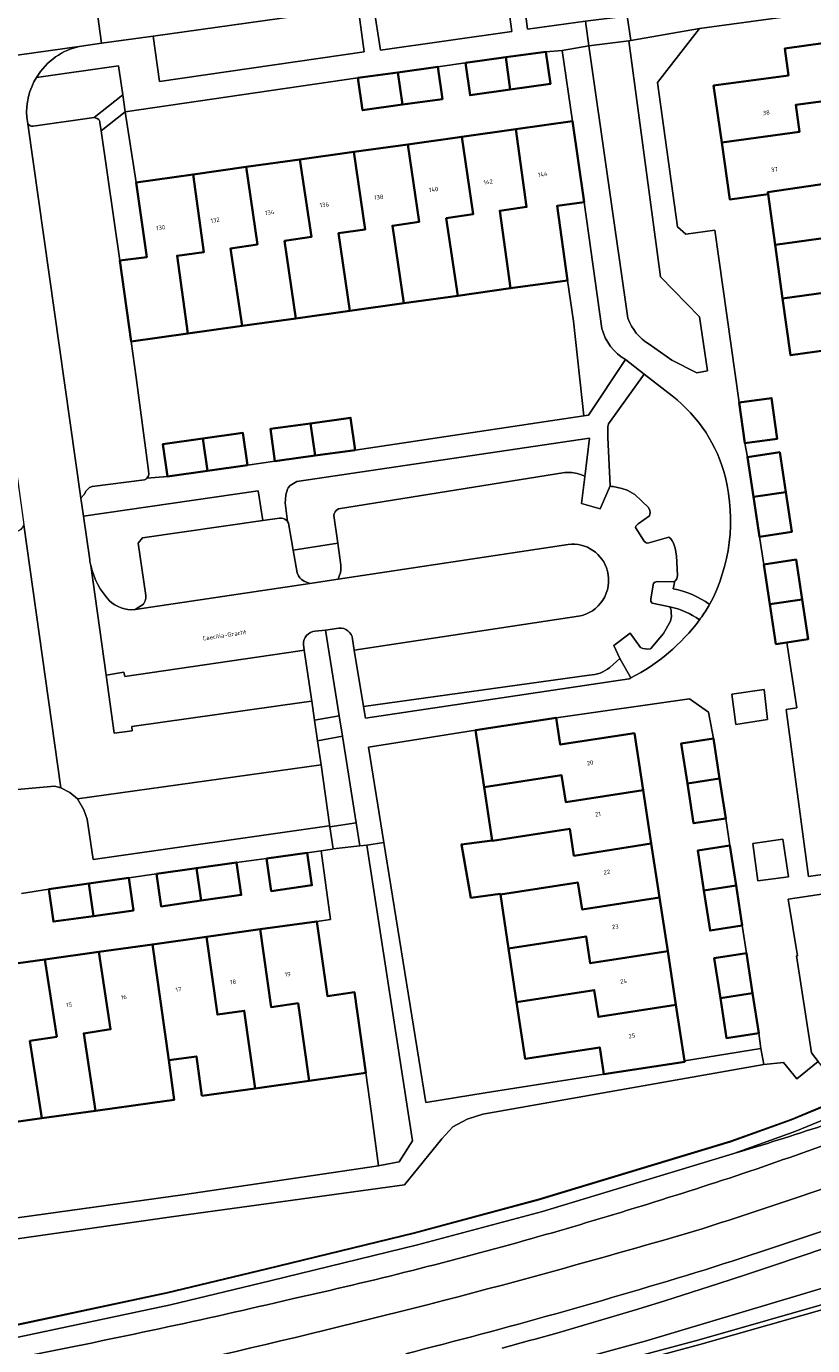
# Model space of a CAD drawing. Header units: metres. Extents: x 197700 to 204338, y 317132 to 325229.
# Tile 128 of 256: x 199870 to 199936, y 317786 to 317895. Entities that reach past the tile are written whole.
import ezdxf
from ezdxf.enums import TextEntityAlignment as Align

# ---------------------------------------------------------------- set-up
doc = ezdxf.new("R2010")
doc.units = ezdxf.units.M
for name, color, linetype, lineweight in [('B-WE-GR-BEPLANTING_CULTUUR_BODEMBEDEKKER-GV', 90, 'Continuous', 18), ('B-WE-GR-BEPLANTING_CULTUUR_HEESTERS-GV', 90, 'Continuous', 18), ('B-WE-IE-TERREINAFSCHEIDING_KUNSTMATIG_HEKWERK-G', 20, 'IE-TERREINAFSCHEIDING-KUNSTMATIG', 18), ('B-WE-IE-TERREINAFSCHEIDING_KUNSTMATIG_MUUR-G', 90, 'IE-TERREINAFSCHEIDING-KUNSTMATIG-DICHT', 18), ('B-WE-IE-TERREINAFSCHEIDING_KUNSTMATIG_MUUR-GV', 90, 'Continuous', 18), ('B-WE-KW-KUNSTWERK_GELUIDSWERING_SCHERM-G', 170, 'Continuous', 18), ('B-WE-OG-BEBOUWING-GV', 7, 'Continuous', 35), ('B-WE-OG-BEBOUWING-T18', 10, 'Continuous', 18), ('B-WE-OG-TERREIN_CULTUURSCHEIDING-GV', 7, 'Continuous', 18), ('B-WE-OG-TERREIN_ERF-GV', 7, 'Continuous', 18), ('B-WE-OG-TOPOGRAFIE-T18', 10, 'Continuous', 18), ('B-WE-VH-ONVERHARD-GV', 252, 'Continuous', 18), ('B-WE-VH-VERHARDING_ASFALT-GV', 252, 'Continuous', 18), ('B-WE-VH-VERHARDING_BEDRIJFSVLOERPLAAT-GV', 252, 'Continuous', 18), ('B-WE-VH-VERHARDING_BETONSTRAATSTEEN-GV', 252, 'Continuous', 18), ('B-WE-VH-VERHARDING_HALFVERHARDING_GRIND-GV', 252, 'Continuous', 18), ('B-WE-VH-VERHARDING_OPEN-GV', 252, 'Continuous', 18), ('B-WE-VH-VERHARDING_SIERBESTRATING-GV', 252, 'Continuous', 18), ('B-WE-VH-VERHARDING_TEGEL-GV', 252, 'Continuous', 18)]:
    doc.layers.add(name, color=color, linetype=linetype, lineweight=lineweight)
doc.styles.add('NLCS-ISO-M200-T18', font='NLCS-ISO.ttf', dxfattribs={"height": 0.36})
doc.linetypes.add('IE-TERREINAFSCHEIDING-KUNSTMATIG', pattern='A,4,[82,NLCS.SHX,S=0.75,R=90,X=0,Y=0],4,-2', length=10)
doc.linetypes.add('IE-TERREINAFSCHEIDING-KUNSTMATIG-DICHT', pattern='A,8,-1,[82,NLCS.SHX,S=0.75,R=90,X=0,Y=0],-1', length=10)

msp = doc.modelspace()

# ---------------------------------------------------------------- linework, layer by layer
at = {"layer": 'B-WE-GR-BEPLANTING_CULTUUR_BODEMBEDEKKER-GV'}
msp.add_lwpolyline([(199896.169, 317852.225), (199892.49, 317851.652), (199892.815, 317849.776), (199892.928, 317849.53), (199893.032, 317849.368), (199893.178, 317849.224), (199893.389, 317849.075), (199893.85, 317848.9), (199896.22, 317849.255), (199896.322, 317849.567), (199896.409, 317849.781), (199896.419, 317850.012), (199896.424, 317850.167), (199896.422, 317850.395)], close=True, dxfattribs=at)
at = {"layer": 'B-WE-GR-BEPLANTING_CULTUUR_HEESTERS-GV'}
for points in [[(199932.661, 317901.382), (199911.411, 317898.488), (199911.901, 317894.827), (199916.69, 317895.487), (199920.03, 317895.905), (199920.154, 317895.923), (199940.512, 317898.814), (199942.687, 317899.13), (199949.165, 317900.07)], [(199921.965, 317868.723), (199923.862, 317867.404), (199925.916, 317866.348), (199926.816, 317866.503), (199926.139, 317870.985), (199922.923, 317874.3), (199920.29, 317893.866), (199916.982, 317893.447), (199920.217, 317870.868)], [(199870.494, 317886.964), (199870.679, 317886.817), (199870.796, 317886.775), (199870.929, 317886.782), (199875.994, 317887.508), (199878.365, 317889.389), (199878.011, 317891.774), (199871.214, 317890.827)], [(199870.416, 317887.515), (199870.494, 317886.964)], [(199918.056, 317870.027), (199916.574, 317880.488), (199914.347, 317880.172), (199915.218, 317874.008), (199915.691, 317870.626), (199916.554, 317862.778), (199916.94, 317862.836), (199920.017, 317867.443)], [(199921.56, 317866.239), (199918.592, 317862.109), (199918.542, 317861.883), (199918.537, 317861.71), (199918.54, 317861.432), (199918.557, 317860.988), (199918.751, 317856.979), (199918.856, 317856.937), (199918.977, 317856.932), (199919.707, 317856.748), (199920.143, 317856.629), (199920.779, 317856.268), (199921.916, 317855.19), (199922.033, 317854.935), (199922.041, 317854.769), (199922, 317854.503), (199921.047, 317853.827), (199920.87, 317853.637), (199920.843, 317853.519), (199921.549, 317852.388), (199921.714, 317852.26), (199921.862, 317852.221), (199923.601, 317852.72), (199923.762, 317852.579), (199923.875, 317852.426), (199923.997, 317852.233), (199924.125, 317851.812), (199924.224, 317851.193), (199924.311, 317849.549), (199924.27, 317849.289), (199924.158, 317849.125), (199924.097, 317849.093), (199923.972, 317848.456)], [(199923.884, 317864.425), (199921.56, 317866.239)], [(199879.378, 317846.731), (199880.082, 317847.19), (199880.212, 317847.448), (199880.265, 317847.68), (199880.263, 317847.892), (199879.631, 317852.231), (199879.987, 317852.672), (199889.956, 317854.102), (199889.575, 317856.563), (199875.111, 317854.473), (199875.627, 317850.839)], [(199893.328, 317843.841), (199893.402, 317843.352), (199894.024, 317839.152), (199894.256, 317837.578), (199896.293, 317837.936), (199895.16, 317845.034)], [(199895.16, 317845.034), (199894.307, 317844.929)], [(199920.454, 317841.067), (199919.553, 317842.683), (199918.704, 317841.933)], [(199917.013, 317841.303), (199898.314, 317838.689), (199898.472, 317837.744), (199920.302, 317840.99), (199920.454, 317841.067)]]:
    msp.add_lwpolyline(points, dxfattribs=at)
for points in [[(199910.103, 317898.307), (199899.136, 317896.787), (199899.706, 317893.09), (199910.581, 317894.626)], [(199880.876, 317894.234), (199881.405, 317890.488), (199898.354, 317892.953), (199897.87, 317896.626)], [(199878.575, 317887.971), (199876.575, 317886.403), (199878.113, 317875.643), (199880.349, 317875.941), (199879.477, 317882.127)], [(199891.84, 317855.842), (199891.819, 317855.585), (199892.001, 317854.023), (199892.104, 317853.882), (199892.49, 317851.652), (199896.169, 317852.225), (199895.853, 317854.511), (199895.879, 317854.666), (199895.97, 317854.83), (199896.05, 317854.927), (199896.224, 317855.089), (199914.979, 317858.099), (199915.574, 317858.086), (199916.01, 317858.01), (199916.378, 317857.903), (199916.558, 317857.812), (199916.643, 317857.736), (199917.041, 317860.922), (199892.78, 317857.332), (199892.504, 317857.172), (199892.234, 317857.006), (199892.072, 317856.825), (199892.002, 317856.71), (199891.871, 317856.231)], [(199876.983, 317841.287), (199877.661, 317836.498), (199879.145, 317836.675), (199879.111, 317837.03), (199893.385, 317839.061), (199894.024, 317839.152), (199893.402, 317843.352), (199892.857, 317843.272), (199878.521, 317841.171), (199878.455, 317841.531)], [(199928.806, 317839.73), (199929.16, 317837.204), (199931.776, 317837.63), (199931.489, 317840.111)], [(199894.509, 317835.862), (199894.801, 317833.877), (199895.496, 317828.924), (199895.522, 317828.736), (199897.711, 317829.048), (199896.563, 317836.244)], [(199899.541, 317800.648), (199899.668, 317800.667), (199901.269, 317800.97), (199902.364, 317802.697), (199898.577, 317827.219), (199898.015, 317827.158), (199895.791, 317826.894), (199895.737, 317826.888), (199894.8, 317826.751), (199895.584, 317821.051), (199894.435, 317820.89), (199895.323, 317814.706), (199897.561, 317815.019), (199898.496, 317808.331), (199898.964, 317804.982)], [(199933.043, 317827.696), (199930.568, 317827.356), (199930.976, 317824.264), (199933.504, 317824.573)]]:
    msp.add_lwpolyline(points, close=True, dxfattribs=at)
for points in [[(199871.214, 317890.827, 0.1557747), (199870.416, 317887.515)], [(199920.017, 317867.443, -0.2056861), (199918.056, 317870.027)], [(199920.217, 317870.868, 0.1780204), (199921.965, 317868.723)], [(199928.286, 317857.674, 0.1679462), (199923.884, 317864.425)], [(199926.983, 317847.156, 0.1841609), (199928.286, 317857.674)], [(199875.627, 317850.839, 0.0196945), (199875.716, 317850.37)], [(199875.716, 317850.37, 0.13264), (199877.257, 317847.465)], [(199923.972, 317848.456, -0.1069384), (199926.983, 317847.156)], [(199877.257, 317847.465, 0.2227783), (199879.378, 317846.731)], [(199894.307, 317844.929, 0.4166383), (199893.328, 317843.841)], [(199918.704, 317841.933, -0.1737586), (199917.013, 317841.303)]]:
    msp.add_lwpolyline(points, format="xyb", dxfattribs=at)
at = {"layer": 'B-WE-IE-TERREINAFSCHEIDING_KUNSTMATIG_HEKWERK-G'}
for points in [[(199916.554, 317862.778), (199915.691, 317870.626)], [(199890.971, 317859.018), (199888.687, 317858.689)], [(199880.362, 317857.618), (199882.058, 317857.762)], [(199937.164, 317805.901), (199933.73, 317804.485)], [(199898.964, 317804.982), (199899.541, 317800.648)], [(199933.73, 317804.485), (199928.718, 317802.673)], [(199928.718, 317802.673), (199912.822, 317797.864)], [(199912.822, 317797.864), (199902.506, 317795.097)], [(199902.506, 317795.097), (199890.246, 317792.113)], [(199890.246, 317792.113), (199882.076, 317790.154)], [(199882.076, 317790.154), (199868.558, 317787.27)]]:
    msp.add_lwpolyline(points, dxfattribs=at)
at = {"layer": 'B-WE-IE-TERREINAFSCHEIDING_KUNSTMATIG_MUUR-G'}
for points in [[(199920.017, 317867.443), (199916.94, 317862.836)], [(199916.554, 317862.778), (199897.61, 317859.95)], [(199916.94, 317862.836), (199916.554, 317862.778)]]:
    msp.add_lwpolyline(points, dxfattribs=at)
at = {"layer": 'B-WE-IE-TERREINAFSCHEIDING_KUNSTMATIG_MUUR-GV'}
msp.add_lwpolyline([(199868.777, 317786.243), (199882.321, 317789.133), (199890.572, 317791.112), (199902.778, 317794.083), (199913.126, 317796.859), (199928.99, 317801.658), (199934.131, 317803.514), (199937.556, 317804.928), (199942.172, 317806.833), (199962.212, 317815.535), (199985.744, 317825.738), (199985.34, 317826.616), (199982.168, 317825.243), (199966.053, 317818.269), (199960.316, 317815.795), (199941.774, 317807.75), (199937.175, 317805.852), (199933.75, 317804.439), (199928.7, 317802.615), (199912.836, 317797.816), (199902.519, 317795.049), (199890.257, 317792.065), (199882.087, 317790.105), (199868.569, 317787.221)], dxfattribs=at)
at = {"layer": 'B-WE-KW-KUNSTWERK_GELUIDSWERING_SCHERM-G'}
msp.add_lwpolyline([(199909.803, 317785.538), (199912.06, 317786.156), (199912.515, 317786.283), (199914.314, 317786.783), (199916.561, 317787.435), (199918.806, 317788.092), (199921.046, 317788.77), (199923.282, 317789.458), (199925.514, 317790.161), (199927.741, 317790.877), (199929.965, 317791.602), (199932.184, 317792.343), (199934.402, 317793.089), (199936.614, 317793.852)], dxfattribs=at)
at = {"layer": 'B-WE-OG-BEBOUWING-GV'}
for points in [[(199940.547, 317889.416), (199939.886, 317894.148), (199933.2, 317893.212), (199933.512, 317890.984), (199927.314, 317890.141), (199927.981, 317885.428), (199934.416, 317886.307), (199934.112, 317888.538)], [(199910.46, 317889.814), (199913.786, 317890.277), (199913.413, 317892.951), (199910.088, 317892.488)], [(199901.537, 317888.568), (199904.848, 317889.033), (199904.473, 317891.706), (199901.162, 317891.241)], [(199910.46, 317889.814), (199910.088, 317892.488), (199906.762, 317892.025), (199907.134, 317889.351)], [(199901.537, 317888.568), (199901.162, 317891.241), (199897.85, 317890.776), (199898.226, 317888.103)], [(199941.175, 317884.921), (199940.578, 317889.196), (199940.547, 317889.416), (199934.112, 317888.538), (199934.416, 317886.307), (199927.981, 317885.428), (199928.648, 317880.708), (199931.816, 317881.156), (199931.794, 317881.314), (199938.54, 317882.317), (199938.166, 317884.513)], [(199910.496, 317873.348), (199909.593, 317879.78), (199911.823, 317880.094), (199910.92, 317886.526), (199906.443, 317885.9), (199907.389, 317879.481), (199905.163, 317879.153), (199906.109, 317872.735)], [(199910.92, 317886.526), (199911.823, 317880.094), (199909.593, 317879.78), (199910.496, 317873.348), (199915.218, 317874.008), (199914.347, 317880.172), (199916.574, 317880.488), (199915.624, 317887.184)], [(199901.987, 317885.277), (199897.51, 317884.65), (199898.456, 317878.231), (199896.23, 317877.904), (199897.176, 317871.485), (199901.642, 317872.11), (199900.702, 317878.53), (199902.927, 317878.856)], [(199901.642, 317872.11), (199906.109, 317872.735), (199905.163, 317879.153), (199907.389, 317879.481), (199906.443, 317885.9), (199901.987, 317885.277), (199902.927, 317878.856), (199900.702, 317878.53)], [(199893.044, 317884.025), (199893.989, 317877.607), (199891.764, 317877.279), (199892.709, 317870.86), (199897.176, 317871.485), (199896.23, 317877.904), (199898.456, 317878.231), (199897.51, 317884.65)], [(199888.243, 317870.236), (199887.297, 317876.654), (199889.523, 317876.982), (199888.577, 317883.4), (199884.19, 317882.786), (199885.093, 317876.355), (199882.863, 317876.042), (199883.766, 317869.61)], [(199892.709, 317870.86), (199891.764, 317877.279), (199893.989, 317877.607), (199893.044, 317884.025), (199888.577, 317883.4), (199889.523, 317876.982), (199887.297, 317876.654), (199888.243, 317870.236)], [(199884.19, 317882.786), (199879.477, 317882.127), (199880.349, 317875.941), (199878.113, 317875.643), (199879.052, 317868.951), (199883.766, 317869.61), (199882.863, 317876.042), (199885.093, 317876.355)], [(199938.54, 317882.317), (199931.794, 317881.314), (199931.816, 317881.156), (199932.402, 317876.957), (199938.779, 317877.833), (199939.082, 317875.622), (199945.701, 317876.531), (199945.043, 317881.19), (199941.755, 317880.766), (199938.867, 317880.394)], [(199946.33, 317872.076), (199945.701, 317876.531), (199939.082, 317875.622), (199938.779, 317877.833), (199932.402, 317876.957), (199933.025, 317872.5), (199939.405, 317873.377), (199939.709, 317871.166)], [(199937.153, 317866.065), (199946.972, 317867.534), (199946.33, 317872.076), (199939.709, 317871.166), (199939.405, 317873.377), (199933.025, 317872.5), (199933.682, 317867.796), (199936.851, 317868.244)], [(199929.907, 317860.513), (199932.581, 317860.887), (199932.11, 317864.253), (199929.436, 317863.879)], [(199897.61, 317859.95), (199897.234, 317862.624), (199893.915, 317862.158), (199894.29, 317859.484)], [(199888.687, 317858.689), (199888.313, 317861.363), (199884.999, 317860.9), (199885.372, 317858.225)], [(199893.915, 317862.158), (199890.596, 317861.691), (199890.971, 317859.018), (199891.356, 317859.072), (199894.29, 317859.484)], [(199882.058, 317857.762), (199885.372, 317858.225), (199884.999, 317860.9), (199881.685, 317860.436)], [(199933.285, 317856.463), (199932.783, 317859.766), (199930.114, 317859.36), (199930.616, 317856.057)], [(199933.285, 317856.463), (199930.616, 317856.057), (199931.118, 317852.754), (199933.787, 317853.16)], [(199934.645, 317847.57), (199934.148, 317850.874), (199931.478, 317850.472), (199931.975, 317847.168)], [(199934.645, 317847.57), (199931.975, 317847.168), (199932.472, 317843.863), (199933.387, 317844.001), (199935.142, 317844.265)], [(199908.309, 317832.014), (199914.717, 317833.003), (199915.06, 317830.781), (199921.469, 317831.77), (199920.748, 317836.475), (199914.601, 317835.536), (199914.264, 317837.767), (199907.597, 317836.744)], [(199925.138, 317832.326), (199927.806, 317832.736), (199927.298, 317836.044), (199924.629, 317835.634)], [(199922.148, 317827.332), (199921.469, 317831.77), (199915.06, 317830.781), (199914.717, 317833.003), (199908.309, 317832.014), (199908.973, 317827.6), (199908.979, 317827.564), (199915.391, 317828.559), (199915.736, 317826.337)], [(199927.806, 317832.736), (199925.138, 317832.326), (199925.646, 317829.018), (199928.315, 317829.428)], [(199909.649, 317823.114), (199916.067, 317824.107), (199916.412, 317821.881), (199922.831, 317822.874), (199922.148, 317827.332), (199915.736, 317826.337), (199915.391, 317828.559), (199908.979, 317827.564), (199908.973, 317827.6), (199906.414, 317827.269), (199907.205, 317822.853), (199909.64, 317823.171)], [(199893.642, 317826.582), (199890.274, 317826.098), (199890.661, 317823.405), (199894.029, 317823.889)], [(199929.172, 317823.856), (199928.66, 317827.167), (199925.991, 317826.754), (199926.503, 317823.444)], [(199881.15, 317824.831), (199881.537, 317822.138), (199884.855, 317822.614), (199884.468, 317825.307)], [(199884.468, 317825.307), (199884.855, 317822.614), (199888.173, 317823.091), (199887.787, 317825.784)], [(199875.933, 317821.335), (199875.554, 317824.028), (199872.243, 317823.563), (199872.622, 317820.869)], [(199875.554, 317824.028), (199875.933, 317821.335), (199879.244, 317821.801), (199878.865, 317824.494)], [(199922.831, 317822.874), (199916.412, 317821.881), (199916.067, 317824.107), (199909.649, 317823.114), (199910.32, 317818.654), (199916.742, 317819.653), (199917.089, 317817.426), (199923.512, 317818.425)], [(199929.684, 317820.546), (199929.172, 317823.856), (199926.503, 317823.444), (199927.016, 317820.133)], [(199889.749, 317820.234), (199890.655, 317813.797), (199892.886, 317814.111), (199893.792, 317807.673), (199898.496, 317808.331), (199897.561, 317815.019), (199895.323, 317814.706), (199894.435, 317820.89)], [(199884.916, 317806.433), (199889.335, 317807.051), (199888.429, 317813.488), (199886.198, 317813.174), (199885.292, 317819.61), (199880.826, 317818.985), (199882.17, 317809.399), (199884.468, 317809.708)], [(199893.792, 317807.673), (199892.886, 317814.111), (199890.655, 317813.797), (199889.749, 317820.234), (199885.292, 317819.61), (199886.198, 317813.174), (199888.429, 317813.488), (199889.335, 317807.051)], [(199910.989, 317814.204), (199917.418, 317815.205), (199917.765, 317812.976), (199924.193, 317813.977), (199923.512, 317818.425), (199917.089, 317817.426), (199916.742, 317819.653), (199910.32, 317818.654)], [(199880.826, 317818.985), (199876.369, 317818.362), (199877.348, 317811.952), (199875.125, 317811.612), (199876.104, 317805.202), (199880.822, 317805.861), (199882.631, 317806.114), (199882.17, 317809.399)], [(199871.913, 317817.738), (199867.456, 317817.114), (199868.439, 317810.707), (199866.217, 317810.366), (199867.2, 317803.957), (199871.657, 317804.58), (199870.674, 317810.989), (199872.896, 317811.329)], [(199876.369, 317818.362), (199871.913, 317817.738), (199872.896, 317811.329), (199870.674, 317810.989), (199871.657, 317804.58), (199876.104, 317805.202), (199875.125, 317811.612), (199877.348, 317811.952)], [(199930.032, 317818.262), (199927.363, 317817.855), (199927.868, 317814.54), (199930.538, 317814.946)], [(199910.989, 317814.204), (199911.696, 317809.507), (199917.874, 317810.453), (199918.214, 317808.229), (199924.916, 317809.255), (199924.904, 317809.335), (199924.193, 317813.977), (199917.765, 317812.976), (199917.418, 317815.205)], [(199931.043, 317811.63), (199930.538, 317814.946), (199927.868, 317814.54), (199928.374, 317811.224)]]:
    msp.add_lwpolyline(points, close=True, dxfattribs=at)
at = {"layer": 'B-WE-OG-TERREIN_CULTUURSCHEIDING-GV'}
for points in [[(199984.432, 317831.061), (199985.34, 317826.616), (199985.744, 317825.738), (199962.212, 317815.535), (199942.172, 317806.833), (199937.556, 317804.928), (199934.131, 317803.514), (199928.99, 317801.658)], [(199939.781, 317823.659), (199933.497, 317822.746), (199934.272, 317818.045), (199934.182, 317818.037), (199935.43, 317810.002), (199935.978, 317809.279)], [(199868.569, 317787.221), (199882.087, 317790.105), (199890.257, 317792.065), (199902.519, 317795.049), (199912.836, 317797.816), (199928.7, 317802.615), (199933.75, 317804.439), (199937.175, 317805.852), (199936.885, 317807.154), (199936.577, 317808.535), (199935.978, 317809.279), (199934.198, 317807.843), (199933.095, 317809.206), (199931.457, 317809.023), (199908.191, 317804.917), (199906.906, 317804.494), (199905.708, 317803.88), (199904.802, 317802.878), (199901.699, 317799.07), (199882.404, 317796.42), (199865.149, 317793.943)]]:
    msp.add_lwpolyline(points, dxfattribs=at)
msp.add_lwpolyline([(199928.99, 317801.658, 0.0077289), (199936.361, 317803.976)], format="xyb", dxfattribs=at)
at = {"layer": 'B-WE-OG-TERREIN_ERF-GV'}
for points in [[(199935.727, 317896.17), (199926.143, 317894.862), (199922.67, 317890.403), (199924.328, 317878.455), (199925.02, 317877.846), (199927.399, 317878.166), (199929.436, 317863.879), (199932.11, 317864.253), (199932.581, 317860.887), (199929.907, 317860.513), (199930.114, 317859.36), (199932.783, 317859.766), (199933.285, 317856.463), (199933.787, 317853.16), (199931.118, 317852.754), (199931.478, 317850.472), (199934.148, 317850.874), (199934.645, 317847.57), (199935.142, 317844.265), (199933.387, 317844.001), (199934.195, 317838.598), (199933.319, 317838.449), (199935.173, 317824.61), (199939.61, 317825.255)], [(199936.851, 317868.244), (199933.682, 317867.796), (199933.025, 317872.5), (199932.402, 317876.957), (199931.816, 317881.156), (199928.648, 317880.708), (199927.981, 317885.428), (199927.314, 317890.141), (199933.512, 317890.984), (199933.2, 317893.212), (199939.886, 317894.148)], [(199867.456, 317817.114), (199871.913, 317817.738), (199876.369, 317818.362), (199880.826, 317818.985), (199885.292, 317819.61), (199889.749, 317820.234), (199894.435, 317820.89), (199895.584, 317821.051), (199894.8, 317826.751), (199893.642, 317826.582), (199894.029, 317823.889), (199890.661, 317823.405), (199890.274, 317826.098), (199887.787, 317825.784), (199888.173, 317823.091), (199884.855, 317822.614), (199881.537, 317822.138), (199881.15, 317824.831), (199878.865, 317824.494), (199879.244, 317821.801), (199875.933, 317821.335), (199872.622, 317820.869), (199872.243, 317823.563), (199869.979, 317823.213)], [(199862.423, 317795.336), (199883.311, 317798.237), (199899.541, 317800.648), (199898.964, 317804.982), (199898.496, 317808.331), (199893.792, 317807.673), (199889.335, 317807.051), (199884.916, 317806.433), (199884.468, 317809.708), (199882.17, 317809.399), (199882.631, 317806.114), (199880.822, 317805.861), (199876.104, 317805.202), (199871.657, 317804.58), (199867.2, 317803.957)]]:
    msp.add_lwpolyline(points, dxfattribs=at)
for points in [[(199904.473, 317891.706), (199904.848, 317889.033), (199901.537, 317888.568), (199898.226, 317888.103), (199897.85, 317890.776), (199878.575, 317887.971), (199879.477, 317882.127), (199884.19, 317882.786), (199888.577, 317883.4), (199893.044, 317884.025), (199897.51, 317884.65), (199901.987, 317885.277), (199906.443, 317885.9), (199910.92, 317886.526), (199915.624, 317887.184), (199914.754, 317893.047), (199913.413, 317892.951), (199913.786, 317890.277), (199910.46, 317889.814), (199907.134, 317889.351), (199906.762, 317892.025)], [(199884.999, 317860.9), (199888.313, 317861.363), (199888.687, 317858.689), (199890.971, 317859.018), (199890.596, 317861.691), (199893.915, 317862.158), (199897.234, 317862.624), (199897.61, 317859.95), (199916.554, 317862.778), (199915.691, 317870.626), (199915.218, 317874.008), (199910.496, 317873.348), (199906.109, 317872.735), (199901.642, 317872.11), (199897.176, 317871.485), (199892.709, 317870.86), (199888.243, 317870.236), (199883.766, 317869.61), (199879.052, 317868.951), (199879.472, 317865.961), (199880.497, 317858.247), (199880.512, 317857.929), (199880.458, 317857.746), (199880.362, 317857.618), (199882.058, 317857.762), (199881.685, 317860.436)], [(199927.298, 317836.044), (199926.886, 317838.236), (199925.312, 317839.337), (199914.264, 317837.767), (199914.601, 317835.536), (199920.748, 317836.475), (199921.469, 317831.77), (199922.148, 317827.332), (199922.831, 317822.874), (199923.512, 317818.425), (199924.193, 317813.977), (199924.904, 317809.335), (199931.226, 317810.354), (199931.043, 317811.63), (199928.374, 317811.224), (199927.868, 317814.54), (199927.363, 317817.855), (199930.032, 317818.262), (199929.684, 317820.546), (199927.016, 317820.133), (199926.503, 317823.444), (199925.991, 317826.754), (199928.66, 317827.167), (199928.315, 317829.428), (199925.646, 317829.018), (199925.138, 317832.326), (199924.629, 317835.634)], [(199899.985, 317827.436), (199903.459, 317805.892), (199908.395, 317806.688), (199918.214, 317808.229), (199917.874, 317810.453), (199911.696, 317809.507), (199910.989, 317814.204), (199910.32, 317818.654), (199909.649, 317823.114), (199909.64, 317823.171), (199907.205, 317822.853), (199906.414, 317827.269), (199908.973, 317827.6), (199908.309, 317832.014), (199907.597, 317836.744), (199898.724, 317835.33)]]:
    msp.add_lwpolyline(points, close=True, dxfattribs=at)
at = {"layer": 'B-WE-VH-ONVERHARD-GV'}
for points in [[(199867.649, 317772.493), (199879.686, 317774.922), (199891.053, 317777.392), (199902.798, 317780.17), (199914.34, 317783.069), (199926.101, 317786.231), (199937.285, 317789.431), (199949.093, 317792.996), (199960.213, 317796.576), (199964.989, 317798.205), (199968.568, 317799.582), (199971.529, 317801.058), (199981.995, 317806.583), (199987.325, 317809.202), (199988.804, 317809.889), (199989.7, 317810.305), (199993.059, 317811.622), (200003.921, 317815.925)], [(199996.158, 317814.698), (199988.175, 317811.49), (199981.868, 317808.955), (199968.955, 317800.985), (199959.169, 317797.48), (199937.426, 317790.84), (199921.646, 317786.098), (199907.776, 317782.331), (199893.495, 317779.026), (199871.307, 317774.269), (199857.234, 317771.551)], [(199857.234, 317771.551), (199871.307, 317774.269), (199893.495, 317779.026), (199907.776, 317782.331), (199921.646, 317786.098), (199937.426, 317790.84), (199959.169, 317797.48), (199968.955, 317800.985), (199981.868, 317808.955), (199988.175, 317811.49), (199996.158, 317814.698)], [(199909.803, 317785.538), (199912.06, 317786.156), (199912.515, 317786.283), (199914.314, 317786.783), (199916.561, 317787.435), (199918.806, 317788.092), (199921.046, 317788.77), (199923.282, 317789.458), (199925.514, 317790.161), (199927.741, 317790.877), (199929.965, 317791.602), (199932.184, 317792.343), (199934.402, 317793.089), (199936.614, 317793.852)], [(199936.614, 317793.852), (199934.402, 317793.089), (199932.184, 317792.343), (199929.965, 317791.602), (199927.741, 317790.877), (199925.514, 317790.161), (199923.282, 317789.458), (199921.046, 317788.77), (199918.806, 317788.092), (199916.561, 317787.435), (199914.314, 317786.783), (199912.515, 317786.283), (199912.06, 317786.156), (199909.803, 317785.538)]]:
    msp.add_lwpolyline(points, dxfattribs=at)
for points in [[(199950.398, 317800.345, -0.0154185), (199926.6, 317792.03)], [(199926.6, 317792.03, -0.0128206), (199901.803, 317785.064)]]:
    msp.add_lwpolyline(points, format="xyb", dxfattribs=at)
at = {"layer": 'B-WE-VH-VERHARDING_ASFALT-GV'}
for points in [[(199930.117, 317908.137), (199929.708, 317908.07), (199875.67, 317900.516), (199876.611, 317893.65), (199880.876, 317894.234), (199897.87, 317896.626)], [(200003.921, 317815.925), (199993.059, 317811.622), (199989.7, 317810.305), (199988.804, 317809.889), (199987.325, 317809.202), (199981.995, 317806.583), (199971.529, 317801.058), (199968.568, 317799.582), (199964.989, 317798.205), (199960.213, 317796.576), (199949.093, 317792.996), (199937.285, 317789.431), (199926.101, 317786.231), (199914.34, 317783.069), (199902.798, 317780.17), (199891.053, 317777.392), (199879.686, 317774.922), (199867.649, 317772.493)], [(199867.756, 317772.12), (199879.73, 317774.559), (199891.173, 317776.972), (199902.891, 317779.747), (199914.48, 317782.683), (199926.157, 317785.834), (199937.44, 317789.047), (199940.844, 317790.075), (199948.487, 317792.383), (199948.663, 317792.437), (199948.879, 317792.502), (199949.102, 317792.569), (199949.26, 317792.617), (199960.344, 317796.234), (199965.146, 317797.841), (199968.737, 317799.299), (199971.627, 317800.787), (199982.17, 317806.333), (199987.417, 317808.941), (199988.902, 317809.638), (199989.804, 317810.062), (199993.213, 317811.381), (200004.05, 317815.644)]]:
    msp.add_lwpolyline(points, dxfattribs=at)
for points in [[(199859.126, 317891.207), (199874.934, 317893.42), (199876.611, 317893.65), (199875.67, 317900.516), (199858.198, 317898.052), (199780.943, 317887.332), (199766.856, 317885.362), (199753.41, 317883.512), (199754.385, 317876.606), (199768.975, 317878.668), (199795.39, 317882.302), (199825.53, 317886.465)], [(199943.097, 317782.93), (199940.844, 317790.075), (199937.44, 317789.047), (199926.157, 317785.834), (199914.48, 317782.683), (199902.891, 317779.747), (199891.173, 317776.972), (199879.73, 317774.559), (199867.756, 317772.12), (199856.101, 317769.93), (199844.523, 317767.951), (199845.833, 317760.549), (199857.521, 317762.556), (199869.302, 317764.757), (199881.404, 317767.186), (199892.951, 317769.713), (199904.592, 317772.435), (199916.41, 317775.454), (199928.063, 317778.572), (199939.682, 317781.888)]]:
    msp.add_lwpolyline(points, close=True, dxfattribs=at)
for points in [[(199947.551, 317806.324, -0.0046979), (199930.298, 317800.183)], [(199925.623, 317795.193, 0.015443), (199949.27, 317803.457)], [(199949.27, 317803.457, -0.015443), (199925.623, 317795.193)], [(199930.298, 317800.183, -0.0108163), (199912.249, 317794.61)], [(199926.6, 317792.03, 0.0154185), (199950.398, 317800.345)], [(199846.889, 317777.092, 0.0295952), (199925.623, 317795.193)], [(199925.623, 317795.193, -0.0295952), (199846.889, 317777.092)], [(199912.249, 317794.61, -0.0136895), (199892.389, 317789.606)], [(199901.803, 317785.064, 0.0128206), (199926.6, 317792.03)], [(199892.389, 317789.606, -0.0093764), (199870.342, 317784.881)]]:
    msp.add_lwpolyline(points, format="xyb", dxfattribs=at)
at = {"layer": 'B-WE-VH-VERHARDING_BEDRIJFSVLOERPLAAT-GV'}
msp.add_lwpolyline([(199916.982, 317893.447), (199920.29, 317893.866), (199920.445, 317893.892), (199920.154, 317895.923), (199920.03, 317895.905), (199916.69, 317895.487)], close=True, dxfattribs=at)
for points in [[(199923.972, 317848.456), (199924.097, 317849.093), (199923.974, 317849.027), (199922.643, 317849.06), (199922.471, 317849.003), (199922.339, 317848.928), (199922.115, 317847.623), (199922.123, 317847.401), (199922.226, 317847.26), (199923.676, 317846.951)], [(199926.868, 317846.943), (199926.926, 317847.049), (199926.983, 317847.156)]]:
    msp.add_lwpolyline(points, dxfattribs=at)
for points in [[(199926.983, 317847.156, 0.1069384), (199923.972, 317848.456)], [(199923.676, 317846.951, -0.1086865), (199926.138, 317845.875)], [(199926.138, 317845.875, 0.0197428), (199926.868, 317846.943)]]:
    msp.add_lwpolyline(points, format="xyb", dxfattribs=at)
at = {"layer": 'B-WE-VH-VERHARDING_BETONSTRAATSTEEN-GV'}
for points in [[(199874.934, 317893.42), (199859.126, 317891.207)], [(199874.9, 317855.953), (199870.494, 317886.964), (199870.416, 317887.515)], [(199866.954, 317876.602), (199869.944, 317855.376), (199870.175, 317853.74), (199873.244, 317831.962), (199873.977, 317831.579), (199874.608, 317831.042), (199894.801, 317833.877), (199894.509, 317835.862), (199894.256, 317837.578), (199894.024, 317839.152), (199893.385, 317839.061), (199879.111, 317837.03), (199879.145, 317836.675), (199877.661, 317836.498), (199876.983, 317841.287), (199875.716, 317850.37)], [(199922.083, 317843.467), (199922.112, 317843.495), (199923.167, 317844.758), (199923.744, 317845.77), (199923.808, 317846.165), (199923.805, 317846.468), (199923.79, 317846.665), (199923.774, 317846.763), (199923.676, 317846.951), (199922.226, 317847.26), (199922.123, 317847.401), (199922.115, 317847.623), (199922.339, 317848.928), (199922.471, 317849.003), (199922.643, 317849.06), (199923.974, 317849.027), (199924.097, 317849.093), (199924.158, 317849.125), (199924.27, 317849.289), (199924.311, 317849.549), (199924.224, 317851.193), (199924.125, 317851.812), (199923.997, 317852.233), (199923.875, 317852.426), (199923.762, 317852.579), (199923.601, 317852.72), (199921.862, 317852.221), (199921.714, 317852.26), (199921.549, 317852.388), (199920.843, 317853.519), (199920.87, 317853.637), (199921.047, 317853.827), (199922, 317854.503), (199922.041, 317854.769), (199922.033, 317854.935), (199921.916, 317855.19), (199920.779, 317856.268), (199920.143, 317856.629), (199919.707, 317856.748), (199918.977, 317856.932), (199918.856, 317856.937), (199918.751, 317856.979), (199917.913, 317855.064), (199916.368, 317855.531), (199916.643, 317857.736), (199916.558, 317857.812), (199916.378, 317857.903), (199916.01, 317858.01), (199915.574, 317858.086), (199914.979, 317858.099), (199896.224, 317855.089), (199896.05, 317854.927), (199895.97, 317854.83), (199895.879, 317854.666), (199895.853, 317854.511), (199896.169, 317852.225), (199896.422, 317850.395), (199896.424, 317850.167), (199896.419, 317850.012), (199896.409, 317849.781), (199896.322, 317849.567), (199896.22, 317849.255), (199915.269, 317852.11)], [(199875.627, 317850.839), (199875.111, 317854.473), (199874.9, 317855.953)], [(199915.269, 317852.11), (199896.22, 317849.255), (199893.85, 317848.9), (199879.378, 317846.731)], [(199875.716, 317850.37), (199876.983, 317841.287), (199878.455, 317841.531), (199878.521, 317841.171), (199892.857, 317843.272), (199893.402, 317843.352), (199893.328, 317843.841)], [(199897.402, 317844.282), (199897.528, 317843.372), (199916.121, 317846.17)], [(199916.121, 317846.17), (199897.528, 317843.372), (199898.314, 317838.689)], [(199894.307, 317844.929), (199895.16, 317845.034), (199896.257, 317845.182)], [(199918.704, 317841.933), (199919.553, 317842.683), (199919.045, 317843.743), (199920.394, 317844.777), (199921.254, 317843.598)], [(199898.314, 317838.689), (199917.013, 317841.303)]]:
    msp.add_lwpolyline(points, dxfattribs=at)
for points in [[(199871.214, 317890.827, -0.2113773), (199874.934, 317893.42)], [(199870.416, 317887.515, -0.1557747), (199871.214, 317890.827)], [(199915.269, 317852.11, -0.3843487), (199918.506, 317849.912)], [(199918.506, 317849.912, 0.3843487), (199915.269, 317852.11)], [(199875.716, 317850.37, -0.0196945), (199875.627, 317850.839)], [(199877.257, 317847.465, -0.13264), (199875.716, 317850.37)], [(199918.506, 317849.912, -0.4377867), (199916.121, 317846.17)], [(199916.121, 317846.17, 0.4377867), (199918.506, 317849.912)], [(199879.378, 317846.731, -0.2227783), (199877.257, 317847.465)], [(199893.328, 317843.841, -0.4166383), (199894.307, 317844.929)], [(199896.257, 317845.182, -0.4111458), (199897.402, 317844.282)], [(199921.254, 317843.598, 0.1678646), (199922.083, 317843.467)], [(199917.013, 317841.303, 0.1737586), (199918.704, 317841.933)]]:
    msp.add_lwpolyline(points, format="xyb", dxfattribs=at)
for points in [[(199870.494, 317886.964), (199874.9, 317855.953), (199875.184, 317856.302), (199875.296, 317856.544), (199875.458, 317856.709), (199875.605, 317856.834), (199875.826, 317856.926), (199880.153, 317857.469), (199880.324, 317857.566), (199880.362, 317857.618), (199880.458, 317857.746), (199880.512, 317857.929), (199880.497, 317858.247), (199879.472, 317865.961), (199879.052, 317868.951), (199878.113, 317875.643), (199876.575, 317886.403), (199876.477, 317887.09), (199876.473, 317887.177), (199876.372, 317887.327), (199876.248, 317887.43), (199875.994, 317887.508), (199870.929, 317886.782), (199870.796, 317886.775), (199870.679, 317886.817)], [(199873.244, 317831.962), (199870.175, 317853.74), (199870.071, 317853.543), (199869.922, 317853.368), (199869.75, 317853.24), (199869.403, 317853.122), (199865.432, 317852.466), (199865.266, 317852.393), (199865.162, 317852.29), (199865.102, 317852.176), (199865.088, 317852.012), (199867.914, 317832.163), (199867.987, 317831.97), (199868.13, 317831.823), (199868.393, 317831.708), (199872.697, 317832.087), (199872.941, 317832.037)], [(199879.378, 317846.731), (199893.85, 317848.9), (199893.389, 317849.075), (199893.178, 317849.224), (199893.032, 317849.368), (199892.928, 317849.53), (199892.815, 317849.776), (199892.49, 317851.652), (199892.104, 317853.882), (199892.001, 317854.023), (199891.901, 317854.142), (199891.789, 317854.227), (199891.641, 317854.269), (199891.514, 317854.289), (199891.335, 317854.3), (199889.956, 317854.102), (199879.987, 317852.672), (199879.631, 317852.231), (199880.263, 317847.892), (199880.265, 317847.68), (199880.212, 317847.448), (199880.082, 317847.19)], [(199895.496, 317828.924), (199894.801, 317833.877), (199874.608, 317831.042), (199875.151, 317830.125), (199875.421, 317829.358), (199875.905, 317826.025), (199895.456, 317828.812)]]:
    msp.add_lwpolyline(points, close=True, dxfattribs=at)
at = {"layer": 'B-WE-VH-VERHARDING_HALFVERHARDING_GRIND-GV'}
msp.add_lwpolyline([(199865.149, 317793.943), (199882.404, 317796.42), (199901.699, 317799.07), (199904.802, 317802.878), (199905.708, 317803.88), (199906.906, 317804.494), (199908.191, 317804.917), (199931.457, 317809.023), (199931.226, 317810.354), (199924.904, 317809.335), (199924.916, 317809.255), (199918.214, 317808.229), (199908.395, 317806.688), (199903.459, 317805.892), (199899.985, 317827.436), (199898.577, 317827.219), (199902.364, 317802.697), (199901.269, 317800.97), (199899.668, 317800.667), (199899.541, 317800.648), (199883.311, 317798.237), (199862.423, 317795.336)], dxfattribs=at)
at = {"layer": 'B-WE-VH-VERHARDING_OPEN-GV'}
for points in [[(199875.994, 317887.508), (199876.248, 317887.43), (199876.372, 317887.327), (199876.473, 317887.177), (199876.477, 317887.09), (199876.575, 317886.403), (199878.575, 317887.971), (199878.365, 317889.389)], [(199896.293, 317837.936), (199894.256, 317837.578), (199894.509, 317835.862), (199896.563, 317836.244)]]:
    msp.add_lwpolyline(points, close=True, dxfattribs=at)
for points in [[(199923.676, 317846.951), (199923.774, 317846.763), (199923.79, 317846.665), (199923.805, 317846.468), (199923.808, 317846.165), (199923.744, 317845.77), (199923.167, 317844.758), (199922.112, 317843.495), (199922.083, 317843.467)], [(199921.254, 317843.598), (199920.394, 317844.777), (199919.045, 317843.743), (199919.553, 317842.683)], [(199919.553, 317842.683), (199920.454, 317841.067)]]:
    msp.add_lwpolyline(points, dxfattribs=at)
for points in [[(199926.138, 317845.875, 0.1086865), (199923.676, 317846.951)], [(199920.454, 317841.067, 0.1155388), (199926.138, 317845.875)], [(199922.083, 317843.467, -0.1678646), (199921.254, 317843.598)]]:
    msp.add_lwpolyline(points, format="xyb", dxfattribs=at)
at = {"layer": 'B-WE-VH-VERHARDING_SIERBESTRATING-GV'}
for points in [[(199939.61, 317825.255), (199935.173, 317824.61), (199933.319, 317838.449), (199934.195, 317838.598), (199933.387, 317844.001), (199932.472, 317843.863), (199931.975, 317847.168), (199931.478, 317850.472), (199931.118, 317852.754), (199930.616, 317856.057), (199930.114, 317859.36), (199929.907, 317860.513), (199929.436, 317863.879), (199927.399, 317878.166), (199925.02, 317877.846), (199924.328, 317878.455), (199922.67, 317890.403), (199926.143, 317894.862), (199920.445, 317893.892), (199920.29, 317893.866)], [(199920.217, 317870.868), (199916.982, 317893.447), (199914.754, 317893.047), (199915.624, 317887.184), (199916.574, 317880.488), (199918.056, 317870.027)], [(199920.29, 317893.866), (199922.923, 317874.3), (199926.139, 317870.985), (199926.816, 317866.503), (199925.916, 317866.348), (199923.862, 317867.404), (199921.965, 317868.723)], [(199920.017, 317867.443), (199921.56, 317866.239), (199923.884, 317864.425)], [(199926.983, 317847.156), (199926.926, 317847.049), (199926.868, 317846.943)], [(199896.257, 317845.182), (199895.16, 317845.034), (199896.293, 317837.936), (199896.563, 317836.244), (199897.711, 317829.048), (199898.015, 317827.158), (199898.577, 317827.219), (199899.985, 317827.436), (199898.724, 317835.33), (199907.597, 317836.744), (199914.264, 317837.767), (199925.312, 317839.337), (199926.886, 317838.236), (199927.298, 317836.044), (199927.806, 317832.736), (199928.315, 317829.428), (199928.66, 317827.167), (199929.172, 317823.856), (199929.684, 317820.546), (199930.032, 317818.262), (199930.538, 317814.946), (199931.043, 317811.63), (199931.226, 317810.354), (199931.457, 317809.023), (199933.095, 317809.206), (199934.198, 317807.843), (199935.978, 317809.279), (199935.43, 317810.002), (199934.182, 317818.037), (199934.272, 317818.045), (199933.497, 317822.746), (199939.781, 317823.659)], [(199920.454, 317841.067), (199920.302, 317840.99), (199898.472, 317837.744), (199898.314, 317838.689), (199897.528, 317843.372), (199897.402, 317844.282)], [(199869.979, 317823.213), (199872.243, 317823.563), (199875.554, 317824.028), (199878.865, 317824.494), (199881.15, 317824.831), (199884.468, 317825.307), (199887.787, 317825.784), (199890.274, 317826.098), (199893.642, 317826.582), (199894.8, 317826.751), (199895.737, 317826.888), (199895.791, 317826.894), (199895.522, 317828.736), (199895.496, 317828.924), (199895.456, 317828.812), (199875.905, 317826.025), (199875.421, 317829.358), (199875.151, 317830.125), (199874.608, 317831.042), (199873.977, 317831.579), (199873.244, 317831.962), (199872.941, 317832.037), (199872.697, 317832.087), (199868.393, 317831.708)]]:
    msp.add_lwpolyline(points, dxfattribs=at)
for points in [[(199918.056, 317870.027, 0.2056861), (199920.017, 317867.443)], [(199921.965, 317868.723, -0.1780204), (199920.217, 317870.868)], [(199923.884, 317864.425, -0.1679462), (199928.286, 317857.674)], [(199928.286, 317857.674, -0.1841609), (199926.983, 317847.156)], [(199926.868, 317846.943, -0.0197428), (199926.138, 317845.875)], [(199926.138, 317845.875, -0.1155388), (199920.454, 317841.067)], [(199897.402, 317844.282, 0.4111458), (199896.257, 317845.182)]]:
    msp.add_lwpolyline(points, format="xyb", dxfattribs=at)
for points in [[(199928.806, 317839.73), (199931.489, 317840.111), (199931.776, 317837.63), (199929.16, 317837.204)], [(199933.043, 317827.696), (199933.504, 317824.573), (199930.976, 317824.264), (199930.568, 317827.356)]]:
    msp.add_lwpolyline(points, close=True, dxfattribs=at)
at = {"layer": 'B-WE-VH-VERHARDING_TEGEL-GV'}
for points in [[(199949.165, 317900.07), (199942.687, 317899.13), (199940.512, 317898.814), (199920.154, 317895.923), (199920.445, 317893.892), (199926.143, 317894.862), (199935.727, 317896.17), (199943.027, 317897.196), (199948.001, 317897.895), (199951.887, 317895.806), (199952.027, 317894.483), (199954.726, 317894.966)], [(199871.214, 317890.827), (199878.011, 317891.774), (199878.365, 317889.389), (199878.575, 317887.971), (199897.85, 317890.776), (199901.162, 317891.241), (199904.473, 317891.706), (199906.762, 317892.025), (199910.088, 317892.488), (199913.413, 317892.951), (199914.754, 317893.047), (199916.982, 317893.447), (199916.69, 317895.487), (199911.901, 317894.827), (199911.411, 317898.488), (199910.103, 317898.307), (199910.581, 317894.626), (199899.706, 317893.09), (199899.136, 317896.787)], [(199899.136, 317896.787), (199897.87, 317896.626), (199898.354, 317892.953), (199881.405, 317890.488), (199880.876, 317894.234), (199876.611, 317893.65), (199874.934, 317893.42)], [(199928.99, 317801.658), (199913.126, 317796.859), (199902.778, 317794.083), (199890.572, 317791.112), (199882.321, 317789.133), (199868.777, 317786.243), (199849.143, 317782.418), (199836.554, 317780.315), (199810.642, 317776.166), (199772.957, 317771.092), (199744.485, 317767.046)]]:
    msp.add_lwpolyline(points, dxfattribs=at)
for points in [[(199874.934, 317893.42, 0.2113773), (199871.214, 317890.827)], [(199930.298, 317800.183, 0.0046979), (199947.551, 317806.324)], [(199936.361, 317803.976, -0.0077289), (199928.99, 317801.658)], [(199912.249, 317794.61, 0.0108163), (199930.298, 317800.183)], [(199892.389, 317789.606, 0.0136895), (199912.249, 317794.61)], [(199870.342, 317784.881, 0.0093764), (199892.389, 317789.606)]]:
    msp.add_lwpolyline(points, format="xyb", dxfattribs=at)
for points in [[(199891.356, 317859.072), (199890.971, 317859.018), (199888.687, 317858.689), (199885.372, 317858.225), (199882.058, 317857.762), (199880.362, 317857.618), (199880.324, 317857.566), (199880.153, 317857.469), (199875.826, 317856.926), (199875.605, 317856.834), (199875.458, 317856.709), (199875.296, 317856.544), (199875.184, 317856.302), (199874.9, 317855.953), (199875.111, 317854.473), (199889.575, 317856.563), (199889.956, 317854.102), (199891.335, 317854.3), (199891.514, 317854.289), (199891.641, 317854.269), (199891.789, 317854.227), (199891.901, 317854.142), (199892.001, 317854.023), (199891.819, 317855.585), (199891.84, 317855.842), (199891.871, 317856.231), (199892.002, 317856.71), (199892.072, 317856.825), (199892.234, 317857.006), (199892.504, 317857.172), (199892.78, 317857.332), (199917.041, 317860.922), (199916.643, 317857.736), (199916.368, 317855.531), (199917.913, 317855.064), (199918.751, 317856.979), (199918.557, 317860.988), (199918.54, 317861.432), (199918.537, 317861.71), (199918.542, 317861.883), (199918.592, 317862.109), (199921.56, 317866.239), (199920.017, 317867.443), (199916.94, 317862.836), (199916.554, 317862.778), (199897.61, 317859.95), (199894.29, 317859.484)], [(199898.015, 317827.158), (199897.711, 317829.048), (199895.522, 317828.736), (199895.791, 317826.894)]]:
    msp.add_lwpolyline(points, close=True, dxfattribs=at)

# ---------------------------------------------------------------- texts
at = {"layer": 'B-WE-OG-BEBOUWING-T18', "style": 'NLCS-ISO-M200-T18'}
for s, rotation, p in [('38', 8, (199931.671, 317887.899)), ('144', 7.9, (199913.153, 317882.799)), ('37', 8, (199932.338, 317883.183)), ('142', 7.9, (199908.634, 317882.167)), ('138', 7.9, (199899.572, 317880.9)), ('140', 7.9, (199904.116, 317881.536)), ('134', 7.9, (199890.535, 317879.635)), ('136', 7.9, (199895.06, 317880.268)), ('130', 7.9, (199881.498, 317878.371)), ('132', 7.9, (199886.016, 317879.003)), ('20', 8.7, (199917.077, 317834.025)), ('21', 8.7, (199917.727, 317829.78)), ('22', 8.7, (199918.462, 317824.979)), ('23', 8.7, (199919.155, 317820.455)), ('19', 7.9, (199892.029, 317816.514)), ('17', 7.9, (199882.974, 317815.247)), ('18', 7.9, (199887.502, 317815.88)), ('24', 8.7, (199919.847, 317815.932)), ('15', 7.9, (199873.919, 317813.98)), ('16', 7.9, (199878.453, 317814.614)), ('25', 8.7, (199920.54, 317811.409))]:
    msp.add_text(s, height=0.36, rotation=rotation, dxfattribs=at).set_placement(p, align=Align.MIDDLE)
at = {"layer": 'B-WE-OG-TOPOGRAFIE-T18', "style": 'NLCS-ISO-M200-T18'}
msp.add_text('Caecilia-Gracht', height=0.36, rotation=8.5, dxfattribs=at).set_placement((199886.794, 317844.609), align=Align.MIDDLE)

doc.saveas('drawing.dxf')
